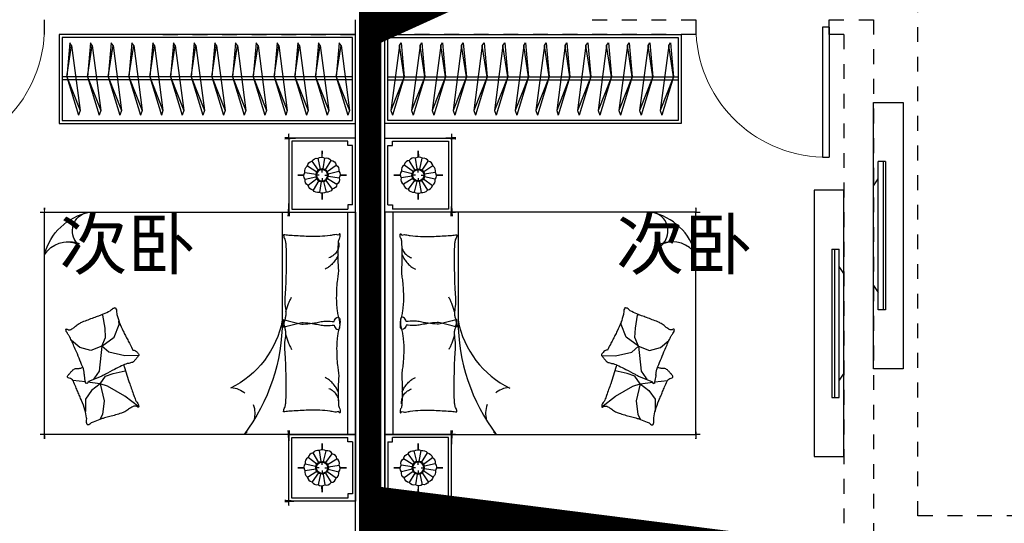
# Model space of a CAD drawing. Header units: millimetres. Extents: x 296296 to 297283, y 219875 to 220035.
# Tile 164 of 256: x 296902.36 to 296909.01, y 220010.75 to 220014.15. Entities that reach past the tile are written whole.
import ezdxf

# ---------------------------------------------------------------- set-up
doc = ezdxf.new("R2010")
doc.units = ezdxf.units.MM
for name, pattern in [('185洋房-中间套（报建版）-旧规$0$DASH', [0.35, 0.25, -0.1]), ('185洋房-中间套（报建版）-旧规$0$洋房户型$0$CONTINOUS', [0]), ('185洋房-中间套（报建版）-旧规$0$洋房户型$0$XU-140-SF-N1$0$DASH', [0.35, 0.25, -0.1]), ('185洋房-边套（报建版）-旧规$0$DASH', [0.35, 0.25, -0.1]), ('185洋房-边套（报建版）-旧规$0$洋房户型$0$_DASH', [0.6000000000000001, 0.4, -0.2]), ('185洋房-边套（报建版）-旧规$0$洋房户型$0$CONTINOUS', [0]), ('185洋房-边套（报建版）-旧规$0$洋房户型$0$XU-140-SF-N1$0$DASH', [0.35, 0.25, -0.1])]:
    doc.linetypes.add(name, pattern=pattern)
doc.layers.add('面积-计容-住宅-1', color=1, linetype='Continuous', lineweight=0)
doc.styles.get("Standard").update_dxf_attribs({"font": 'arial.ttf'})

# ---------------------------------------------------------------- blocks, each defined once
blk = doc.blocks.new('4uyh5uj6kj67j75rykjtuk7tsik76ykj')
at = {"color": 253}
for p in [(853374.8551656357, 425774.5), (857135.4934635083, 425774.5)]:
    blk.add_text('次卧', height=337.5886524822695, dxfattribs=at).set_placement(p)
blk = doc.blocks.new('185洋房-中间套（报建版）-旧规$0$洋房户型$0$11A$C643C1FD2')
at = {"color": 253}
for points in [[(28.00162752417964, 342.6770962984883, -0.2633679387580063), (0.0515171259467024, 361.4657623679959, -0.494818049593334), (9.22300753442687, 380.2089987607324, -0.049224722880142), (26.89366485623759, 381.9528907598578, -0.0368308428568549), (50.53589313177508, 380.2089987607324, -0.0318926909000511), (88.513958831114, 372.0737317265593, 0.0357819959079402), (122.4282498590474, 365.0841070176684, 0.0329412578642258), (212.0899194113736, 359.1705537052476, 0.0265644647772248), (323.3170857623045, 365.0841070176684, 0.0179054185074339), (360.8313586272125, 370.4487565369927, -0.0333974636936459), (381.0393698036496, 372.7026747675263, -0.0320396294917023), (418.1219118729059, 371.9701745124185, 0.018441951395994), (482.4437609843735, 368.9494421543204, 0.0108372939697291), (547.20722402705, 369.7023622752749, 0.0146238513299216), (595.1154809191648, 372.7026747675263, 0.1112493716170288), (617.6622878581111, 380.009099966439, -0.1537083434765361), (634.5505437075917, 383.9622313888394, -0.0764444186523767), (641.9869964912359, 382.2391803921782, -0.215512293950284), (643.9398537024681, 380.2089987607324, -0.5858582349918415), (641.2773915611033, 377.1638927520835, 0.3634893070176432), (636.428366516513, 374.5792910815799, 0.1917162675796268), (636.3710470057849, 363.0441536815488, -0.1296753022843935), (638.3061893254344, 346.4303289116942, -0.0173502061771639), (635.3064320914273, 329.6262630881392, 0.0193256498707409), (632.6727208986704, 314.5282753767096, 0.0188175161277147), (626.0583722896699, 246.1461785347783, 0.0218280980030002), (625.1612337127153, 186.9199199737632, 0.0062041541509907), (626.5468691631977, 153.0692459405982, 0.0019630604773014), (632.6727208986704, 46.17539165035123, 0.0283408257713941), (636.9498540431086, 10.04676229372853, -0.1170135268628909), (636.428366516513, 1.137023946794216, -0.3660599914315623), (634.9992988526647, 0.2057491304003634, -0.0397304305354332), (621.4055880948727, 3.013640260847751, -0.0483088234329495), (607.6671159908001, 8.49546699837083, 0.0629807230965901), (596.9933037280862, 12.39658056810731, 0.0405796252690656), (573.5959727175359, 15.7771522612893, 0.0143450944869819), (506.85604535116, 18.02642949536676, 0.0054844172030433), (381.4113608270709, 17.27782013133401, 0.0071527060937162), (285.2684470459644, 14.27319686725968, 0.0087615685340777), (242.7241944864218, 11.586396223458, -0.0081531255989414), (197.0090114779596, 8.643489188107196, -0.062510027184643), (139.879690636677, 13.04411358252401, 0.078669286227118), (94.29284231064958, 15.08410701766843, 0.0478250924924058), (71.93141105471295, 10.36764307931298, -0.0344939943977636), (41.1465831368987, 3.013640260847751, -0.0235713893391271), (15.81139786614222, -8.1299222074e-06, -0.5102284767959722), (14.85667191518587, 1.137023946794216), (22.36815910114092, 31.16260241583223), (43.02460189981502, 113.7327313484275, 0.0730409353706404), (44.97563112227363, 133.3135636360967, 0.0233051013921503), (39.26876032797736, 194.4262439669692, 0.0182988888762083), (35.19884174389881, 217.2706755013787, -0.0109698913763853), (27.85368260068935, 255.2657693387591, -0.0422811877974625), (24.94686314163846, 289.579173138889, -0.0272005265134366), (27.85368260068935, 342.9727865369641)], [(501.8616993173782, 368.8804882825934, 0.0278421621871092), (478.0799251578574, 358.2673156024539, 0.0486850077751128), (465.5431597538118, 350.1835615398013, 0.0236664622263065), (437.6198862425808, 325.8245057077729, 0.0312234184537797), (418.5966097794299, 305.1453350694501, 0.0468009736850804), (413.4886008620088, 297.4792006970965, 0.023190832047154), (405.4516541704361, 280.7496055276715)], [(583.8483481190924, 374.5792910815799, 0.0881531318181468), (549.3185234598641, 371.0355364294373, 0.0881531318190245), (518.1231781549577, 355.8132692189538, 0.0775471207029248), (496.4769416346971, 334.2011149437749, 0.077547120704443), (482.4437609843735, 307.0218101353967)], [(118.3913605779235, 15.79728258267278, 0.0097294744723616), (145.6801728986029, 24.82911724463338, 0.009729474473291), (172.5969230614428, 34.91583502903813, 0.0079705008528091), (194.3418602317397, 43.95450188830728, 0.0079705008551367), (215.7876314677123, 53.68171564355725)]]:
    blk.add_lwpolyline(points, format="xyb", dxfattribs=at)
blk = doc.blocks.new('185洋房-中间套（报建版）-旧规$0$洋房户型$0$11A$C5A527934')
at = {"color": 253}
for p, q in [((122.7863028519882, 492.3297854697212), (194.0422210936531, 398.7701386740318)), ((469.082148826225, 493.1734273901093), (467.2889541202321, 399.6312042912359)), ((347.0384173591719, 320.5457457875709), (364.8287260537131, 400.5479455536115)), ((467.2889541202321, 399.6312042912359), (490.5114477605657, 289.7861020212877)), ((194.0422210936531, 398.7701386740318), (261.6452530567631, 281.4336128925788)), ((592.6898554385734, 326.9167924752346), (677.8384109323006, 360.9532905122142)), ((677.8384109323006, 360.9532905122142), (699.5126560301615, 357.8590980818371)), ((261.6452530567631, 281.4336128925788), (277.656460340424, 231.6545115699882)), ((277.656460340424, 231.6545115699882), (329.248285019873, 268.9888375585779)), ((329.248285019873, 268.9888375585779), (347.0384173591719, 320.5457457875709)), ((490.5114477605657, 289.7861020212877), (530.7634408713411, 243.3727071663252)), ((530.7634408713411, 243.3727071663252), (592.6898554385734, 326.9167924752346)), ((530.7634408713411, 243.3727071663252), (591.1416068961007, 268.1265008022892)), ((591.1416068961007, 268.1265008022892), (653.0678451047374, 265.0323083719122)), ((69.51041293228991, 247.6549006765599), (37.09750266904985, 229.6184736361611)), ((162.0198065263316, 260.0996760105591), (69.51041293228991, 247.6549006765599)), ((277.656460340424, 231.6545115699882), (162.0198065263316, 260.0996760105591)), ((277.656460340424, 231.6545115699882), (233.1808649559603, 174.7640555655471)), ((277.656460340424, 231.6545115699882), (288.2512753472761, 146.9533973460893)), ((363.562474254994, 226.3543945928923), (318.6659118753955, 193.8651198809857)), ((530.7634408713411, 243.3727071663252), (363.562474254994, 226.3543945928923)), ((530.7634408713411, 243.3727071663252), (502.8965543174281, 169.1111991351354)), ((653.0678451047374, 265.0323083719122), (741.3128976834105, 249.5610920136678)), ((741.3128976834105, 249.5610920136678), (744.2826452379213, 243.7632998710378)), ((233.1808649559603, 174.7640555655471), (174.4729873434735, 132.0963089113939)), ((289.9070901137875, 133.7158508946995), (300.5571840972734, 48.57280439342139)), ((318.6659118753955, 193.8651198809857), (307.8287011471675, 186.1295117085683)), ((502.8965543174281, 169.1111991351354), (521.4744786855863, 94.8498182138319)), ((174.4729873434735, 132.0963089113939), (90.85874809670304, 132.0963089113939)), ((521.4744786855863, 94.8498182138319), (569.7114051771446, 38.53747242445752))]:
    blk.add_line(p, q, dxfattribs=at)
blk.add_lwpolyline([(405.0356356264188, 391.5003112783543, -0.0256263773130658), (394.5934741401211, 394.0405346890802, -0.0108003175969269), (278.209239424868, 431.5106167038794, -0.0045599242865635), (199.4338971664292, 459.5707737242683, -0.0112502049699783), (167.8769151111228, 471.9491266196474, -0.0693939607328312), (150.9364112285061, 481.9861399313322, 0.0797562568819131), (135.9971100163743, 490.4264496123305, 0.1063994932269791), (122.7863028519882, 492.3297854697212, 0.3286420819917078), (119.1773717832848, 489.2655320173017, 0.2995467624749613), (121.3153486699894, 483.4137400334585, -0.1899166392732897), (126.2542959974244, 475.4833428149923, -0.0335175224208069), (127.3176843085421, 466.2475801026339, -0.0756271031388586), (126.8906863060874, 462.1304654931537, -0.0534886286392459), (124.2209201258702, 455.063051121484, -0.0178378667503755), (113.3135905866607, 435.2732662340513, -0.0383935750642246), (97.84424402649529, 413.4275901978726, 0.0595290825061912), (88.45066338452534, 398.9000875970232, 0.0359425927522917), (78.95537845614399, 375.3470172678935, 0.011245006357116), (55.85925023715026, 297.6302435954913, 0.0062027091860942), (46.61283075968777, 262.009805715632, -0.010783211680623), (41.10622010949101, 241.5682398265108, -0.0194848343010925), (37.09750266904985, 229.6184736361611, -0.0050616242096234), (19.43351800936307, 184.4461909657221, -0.1013919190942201), (4.367418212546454, 161.6979340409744, 0.2237680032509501), (2.24386440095e-05, 149.6127858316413, 0.2555795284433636), (2.805489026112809, 145.4583129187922, 0.0815627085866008), (16.92475666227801, 140.8788286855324, 0.0718052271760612), (32.32184490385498, 140.7632261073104, -0.0699853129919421), (48.11559286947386, 140.7018463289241, -0.0354599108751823), (101.6783004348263, 129.0320565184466, -0.0294323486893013), (163.8247328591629, 106.7504570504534, -0.0015539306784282), (193.8273851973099, 93.84524431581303, 0.0015200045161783), (224.4987916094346, 80.64991030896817, 0.004735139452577), (256.237719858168, 67.46336765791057, -0.0038204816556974), (295.604757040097, 51.19196171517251, -0.2960011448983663), (315.3198151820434, 22.10359100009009, 0.6497743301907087), (334.6137799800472, 13.98520612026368, 0.0231899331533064), (338.6621444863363, 18.15789371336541, -0.0288000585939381), (341.960333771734, 21.48196777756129, -0.0057266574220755), (347.8876233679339, 26.68343014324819, 0.0043580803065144), (355.6948428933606, 33.49688085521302, 0.0275279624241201), (370.9950301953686, 48.67188713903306, 0.0462141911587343), (378.6929041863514, 58.96571177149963, 0.194121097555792), (381.2113511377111, 73.97301234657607, -0.1337189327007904), (382.2652226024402, 95.61669339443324, -0.0057790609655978), (388.9653815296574, 115.431317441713, -0.0088817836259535)], format="xyb", dxfattribs=at)
blk.add_lwpolyline([(770.2698468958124, 299.0561550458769, 0.1013919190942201), (787.0352203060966, 320.5827156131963, -0.2237680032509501), (792.3160632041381, 332.2975630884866, -0.2555795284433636), (789.8372789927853, 336.6548462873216, -0.0815627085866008), (776.1105519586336, 342.3030636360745, -0.0718052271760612), (760.7676185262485, 343.5984725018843, 0.0699853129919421), (745.0250362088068, 344.8702209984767, 0.0354599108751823), (692.5143547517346, 360.6111221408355, 0.0294323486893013), (632.2585668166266, 387.5905357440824, 0.0015539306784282), (603.3333250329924, 402.757409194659, -0.0015200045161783), (573.7635334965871, 418.2648087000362, -0.004735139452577), (543.1286866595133, 433.8452654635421, 0.0038204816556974), (505.1246174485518, 453.0861851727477, 0.2960011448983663), (487.6971029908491, 483.6000929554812, 0.265444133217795), (469.082148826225, 493.1734273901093, -0.0231899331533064), (464.7258680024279, 489.3233112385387, 0.0288000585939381), (461.1825995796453, 486.2618132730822, 0.0057266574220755), (454.8740680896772, 481.5299634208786, -0.0043580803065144), (446.5675822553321, 475.3349589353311, -0.0275279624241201), (430.149279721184, 461.3773126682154, -0.0462141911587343), (421.6850562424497, 451.7037915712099, -0.194121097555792), (418.0237477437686, 436.9336708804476, 0.1337189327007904), (415.3140452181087, 415.4344363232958, 0.0115049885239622), (398.5551213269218, 377.3189803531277, 0.0088817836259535), (374.8533441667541, 328.8747350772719, 0.0124257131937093), (341.4359616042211, 267.358714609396, -0.0336123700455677), (330.0450882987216, 244.0923795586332), (309.3242681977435, 193.4073047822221), (293.3396342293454, 154.3073867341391, 0.2243410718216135), (280.2644931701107, 142.336453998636, -0.7227715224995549), (280.1118582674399, 134.362428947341, -0.1035130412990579), (283.475598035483, 133.9159818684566, 0.0534647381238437), (289.9907356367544, 133.7042395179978, 0.0301092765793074), (310.7412826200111, 129.5083340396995, -0.0314364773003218), (330.6279829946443, 125.5419687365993, -0.0532399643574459), (344.2355694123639, 125.1658530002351, 0.0551795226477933), (357.3661006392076, 124.7520930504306, 0.0562710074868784), (380.1486569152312, 118.8334074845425, 0.0108003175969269), (493.3185365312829, 72.55300682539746, 0.0045599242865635), (569.7114051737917, 38.53747242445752, 0.0112502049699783), (600.2267866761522, 23.7767736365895, 0.0693939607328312), (616.3481453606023, 12.47084147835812, -0.0797562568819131), (630.5965715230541, 2.91030277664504, -0.1063994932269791), (643.622630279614, -7.6228861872e-06, -0.3286420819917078), (647.45581179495, 2.778616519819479, -0.2995467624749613), (645.7726487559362, 8.777064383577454, 0.1899166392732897), (641.4560746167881, 17.06268979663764, 0.0335175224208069), (641.103711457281, 26.35278924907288, 0.0756271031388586), (641.8450193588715, 30.42506412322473, 0.0534886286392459), (645.0486305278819, 37.26705745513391, 0.0178378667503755), (657.4407085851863, 56.16260785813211, 0.0383935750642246), (674.5389620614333, 76.75833489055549, -0.0595290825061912), (685.0184041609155, 90.52310813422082, -0.0359425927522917), (696.2910374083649, 113.2791029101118, -0.011245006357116), (725.2760093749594, 188.9969967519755, -0.0062027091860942), (737.2254412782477, 223.8039349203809, 0.010783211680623), (744.2826452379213, 243.7632998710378, 0.0194848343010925), (749.1954882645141, 255.370655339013, 0.0050616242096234)], format="xyb", close=True, dxfattribs=at)
blk = doc.blocks.new('185洋房-中间套（报建版）-旧规$0$洋房户型$0$11cdx床头灯2.0')
at = {"color": 253}
for p, q in [((0, 121.9930754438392), (0, 164.8358911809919)), ((-34.65398450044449, 25.21293987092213), (-94.82196508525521, 68.98890669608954)), ((-22.36753262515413, 36.55522483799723), (-61.20316116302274, 100.0242339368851)), ((-6.675826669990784, 42.33230819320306), (-18.26673075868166, 115.8317782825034)), ((10.03221337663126, 41.66468136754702), (27.45064381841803, 114.0049844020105)), ((25.21293987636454, 34.65398449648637), (68.98890671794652, 94.82196510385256)), ((-121.9930754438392, 0), (-164.8358911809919, 0)), ((-41.66468137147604, 10.0322133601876), (-114.0049843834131, 27.45064379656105)), ((-19.46074865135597, 0), (-38.24746614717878, 0)), ((0, 19.46074865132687), (0, 38.24746614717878)), ((19.46074865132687, 0), (38.24746614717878, 0)), ((36.55522483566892, 22.36753262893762), (100.0242339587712, 61.20316118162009)), ((42.33230819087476, 6.675826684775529), (115.8317783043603, 18.26673077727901)), ((121.9930754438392, 0), (164.8358911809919, 0)), ((-42.33230818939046, -6.675826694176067), (-115.831778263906, -18.26673078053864)), ((-36.55522482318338, -22.36753264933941), (-100.0242339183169, -61.20316118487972)), ((-25.21293984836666, -34.65398451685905), (-68.9889066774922, -94.82196510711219)), ((-27.26200928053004, -114.0502396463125), (-9.963274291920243, -41.68122052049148)), ((0, -19.46074865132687), (0, -38.24746614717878)), ((18.72336690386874, -113.8760766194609), (6.952890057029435, -42.28768495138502)), ((62.58618011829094, -99.16473352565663), (22.87297582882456, -36.24110863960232)), ((34.65398451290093, -25.21293985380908), (96.00410843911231, -67.33413310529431)), ((41.66468137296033, -10.03221335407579), (114.3802456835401, -25.8424789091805)), ((0, -121.9930754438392), (0, -164.8358911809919))]:
    blk.add_line(p, q, dxfattribs=at)
for points in [[(0, 164.8358911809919), (0, 121.9930754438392)], [(-164.8358911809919, 0), (-121.9930754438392, 0)], [(164.8358911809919, 0), (122.0982539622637, -1.711093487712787)], [(0, -164.8358911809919), (0, -121.9930754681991)]]:
    blk.add_lwpolyline(points, dxfattribs=at)
for radius in [42.85546614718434, 38.24746614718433]:
    blk.add_circle((0, 0), radius, dxfattribs=at)
for centre, start, end in [((-74.51450040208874, 34.45350601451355), 120.4809405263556, 190.0444984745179), ((-55.65763585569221, 60.34635381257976), 97.98094052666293, 167.5444984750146), ((-28.32740078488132, 77.05201628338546), 75.48094052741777, 145.0444984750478), ((3.315424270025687, 82.02720775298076), 52.98094052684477, 122.5444984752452), ((34.45350603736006, 74.51450042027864), 30.48094052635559, 100.0444984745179), ((60.34635383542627, 55.6576358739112), 7.980940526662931, 77.54449847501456), ((-82.02720773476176, 3.315424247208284), 142.9809405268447, 212.5444984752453), ((77.05201630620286, 28.32740080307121), 345.4809405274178, 55.04449847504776), ((82.02720777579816, -3.315424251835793), 322.9809405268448, 32.54449847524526), ((-77.05201626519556, -28.32740080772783), 165.4809405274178, 235.0444984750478), ((-60.34635379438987, -55.65763587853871), 187.9809405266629, 257.5444984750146), ((74.51450044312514, -34.45350601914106), 300.4809405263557, 10.04449847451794), ((-34.45350599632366, -74.51450042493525), 210.4809405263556, 280.044498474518), ((-3.31542422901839, -82.02720775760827), 232.9809405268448, 302.5444984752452), ((28.32740082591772, -77.05201628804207), 255.4809405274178, 325.0444984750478), ((55.65763589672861, -60.34635381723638), 277.9809405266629, 347.5444984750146)]:
    blk.add_arc(centre, 40.1031497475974, start, end, dxfattribs=at)
blk = doc.blocks.new('*U1187')
at = {"color": 253}
for p, q in [((-750, 0), (-1200, 0)), ((-1200, 0), (-1200, -450)), ((-1200, 0), (1250, 0)), ((750, 0), (-750, 0)), ((-750, 0), (-750, -2100)), ((-750, -450), (-750, 0)), ((750, -2100), (750, 0)), ((750, -450), (750, 0)), ((750, 0), (1250, 0)), ((1250, 0), (1250, -450)), ((-1180, -50), (-1180, -430)), ((-770, -430), (-770, -50)), ((750, -52.37141133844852), (-750, -52.37141133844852)), ((770, -430), (770, -50)), ((1230, -50), (1230, -430)), ((-1200, -450), (-750, -450)), ((-1180, -430), (-770, -430)), ((1250, -450), (750, -450)), ((1230, -430), (770, -430)), ((-750, -2100), (750, -2100))]:
    blk.add_line(p, q, dxfattribs=at)
at = {"color": 253, "linetype": '185洋房-中间套（报建版）-旧规$0$洋房户型$0$CONTINOUS', "ltscale": 2.5}
blk.add_line((750, -494.0539780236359), (20.36155039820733, -493.6936342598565), dxfattribs=at)
at = {"color": 253}
for points in [[(-1150, -20), (-1150, -50), (-1180, -50)], [(-800, -20), (-1150, -20)], [(-800, -20), (-800, -50), (-770, -50)], [(800, -20), (800, -50), (770, -50)], [(800, -20), (1200, -20)], [(1200, -20), (1200, -50), (1230, -50)]]:
    blk.add_lwpolyline(points, dxfattribs=at)
for points in [[(-1200, -332.5829230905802, 0, 18, 0), (-1200, -478.5486145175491, 10, 10, 0)], [(1250, -332.5829230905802, 0, 18, 0), (1250, -478.5486145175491, 10, 10, 0)], [(-750, -349.7433749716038, 0, 10, 0), (-750, -477.732901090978, 10, 10, 0)], [(750, -349.7433749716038, 0, 10, 0), (750, -477.732901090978, 10, 10, 0)], [(-1230.642982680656, -450, 10, 0, 0), (-1052.928873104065, -450, 10, 10, 0)], [(-723.3039343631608, -450, 18, 0, 0), (-882.4855411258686, -450, 10, 10, 0)], [(723.3039343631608, -450, 18, 0, 0), (882.4855411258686, -450, 10, 10, 0)], [(1280.642982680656, -450, 10, 0, 0), (1102.928873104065, -450, 10, 10, 0)], [(518.4798599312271, -1858.974266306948, 10, 0, 0.3742418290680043), (684.35406832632, -1895.367973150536, 10, 10, -2.215859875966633)], [(536.134763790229, -1863.698682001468, 10, 0, -0.1770186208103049), (543.2691898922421, -1995.667389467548, 10, 10, 2.215859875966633)], [(750, -1958.516598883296, 0, 10, 0), (750, -2130, 10, 10, 0)], [(-750, -2005.373558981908, 0, 10, 0), (-750, -2130, 10, 10, 0)], [(-508.2516379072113, -2100, 0, 10, 0), (-780, -2100, 10, 10, 0)], [(625.3735589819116, -2100, 0, 10, 0), (780, -2100, 10, 10, 0)]]:
    blk.add_lwpolyline(points, format="xyseb", dxfattribs=at)
at = {"color": 253, "linetype": '185洋房-中间套（报建版）-旧规$0$洋房户型$0$CONTINOUS', "ltscale": 2.5}
for centre, radius, start, end in [((21.14168031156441, -1775.735626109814), 1282.042229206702, 90.03486480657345, 126.977026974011), ((139.3821512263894, -1124.520932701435), 641.9571511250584, 100.6846126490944, 154.0789214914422), ((365.9483600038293, -1720.672995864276), 391.6461517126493, 284.3565564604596, 348.6982700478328), ((623.9434106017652, -1781.829325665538), 129.6719098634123, 228.5450077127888, 346.4386693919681), ((369.1637179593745, -1944.946974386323), 181.3429785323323, 301.1833281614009, 22.206194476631)]:
    blk.add_arc(centre, radius, start, end, dxfattribs=at)
at = {"color": 253, "linetype": '185洋房-中间套（报建版）-旧规$0$洋房户型$0$XU-140-SF-N1$0$DASH', "ltscale": 2.5}
blk.add_arc((-607.918790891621, -855.2302890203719), 175.8930122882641, 5.188406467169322, 143.8786841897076, dxfattribs=at)
at = {"color": 253, "xscale": -1}
for name, p in [('185洋房-中间套（报建版）-旧规$0$洋房户型$0$11cdx床头灯2.0', (-975, -225)), ('185洋房-中间套（报建版）-旧规$0$洋房户型$0$11A$C643C1FD2', (39.69373633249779, -485.6770544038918))]:
    blk.add_blockref(name, p, dxfattribs=at)
at = {"color": 253}
for name, p in [('185洋房-中间套（报建版）-旧规$0$洋房户型$0$11cdx床头灯2.0', (1000, -225)), ('185洋房-中间套（报建版）-旧规$0$洋房户型$0$11A$C643C1FD2', (-39.69373633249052, -485.6770544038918)), ('185洋房-中间套（报建版）-旧规$0$洋房户型$0$11A$C5A527934', (-685.6395401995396, -1956.163217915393))]:
    blk.add_blockref(name, p, dxfattribs=at)
blk = doc.blocks.new('185洋房-中间套（报建版）-旧规$0$洋房户型$0$11A$C17570B11')
at = {"color": 253}
for p, q in [((0, 0), (-211.0270006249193, -32.54784116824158)), ((0, 0), (228.5429438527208, -89.85827781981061)), ((-211.0270006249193, -32.54784116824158), (-229.8062428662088, -20.4895358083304)), ((-211.0270006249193, -32.54784116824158), (228.5429438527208, -89.85827781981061)), ((228.5429438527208, -89.85827781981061), (259.1465271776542, -78.90659712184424))]:
    blk.add_line(p, q, dxfattribs=at)
blk.add_lwpolyline([(-229.8062428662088, -20.4895358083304), (0, 0), (259.1465271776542, -78.90659712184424)], dxfattribs=at)
blk = doc.blocks.new('*U1157')
at = {"color": 253}
for points in [[(49.99999854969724, 0), (2050.00000144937, 0), (2050.00000144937, -599.9999999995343), (49.99999854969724, -599.9999999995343)], [(69.99999854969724, -20), (2030.00000144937, -20), (2030.00000144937, -579.9999999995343), (69.99999854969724, -579.9999999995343)]]:
    blk.add_lwpolyline(points, close=True, dxfattribs=at)
for points in [[(69.99999854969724, -285.2554255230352), (2030.00000144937, -285.2554255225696)], [(69.99999854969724, -305.2554255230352), (2030.00000144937, -305.2554255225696)]]:
    blk.add_lwpolyline(points, dxfattribs=at)
at = {"color": 253, "rotation": 270}
for p in [(179.5653612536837, -285.148174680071), (319.5653612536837, -285.148174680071), (459.5653612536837, -285.148174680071), (599.5653612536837, -285.148174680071), (739.5653612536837, -285.148174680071), (879.5653612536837, -285.148174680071), (1019.565361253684, -285.148174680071), (1159.565361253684, -285.148174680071), (1299.565361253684, -285.148174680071), (1439.565361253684, -285.148174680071), (1579.565361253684, -285.148174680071), (1719.565361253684, -285.148174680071), (1859.565361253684, -285.148174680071), (1999.565361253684, -285.148174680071)]:
    blk.add_blockref('185洋房-中间套（报建版）-旧规$0$洋房户型$0$11A$C17570B11', p, dxfattribs=at)
blk = doc.blocks.new('185洋房-中间套（报建版）-旧规$0$洋房户型$0$$DorLib2D$00000001')
at = {"color": 253}
for p, q in [((0.45, 0.9750000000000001), (0.5000000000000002, 0.9750000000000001)), ((0.45, 0), (0.45, 0.9750000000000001)), ((0.5, 0), (0.5, 0.9750000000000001)), ((0.5, 0), (0.45, 0))]:
    blk.add_line(p, q, dxfattribs=at)
at = {"color": 253, "lineweight": 13}
blk.add_arc((0.475, 0), 0.975, 91.4692835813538, 180, dxfattribs=at)
blk = doc.blocks.new('185洋房-中间套（报建版）-旧规')
at = {"color": 253, "linetype": 'Continuous'}
for p, q in [((16000.00074649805, 2350.000032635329), (16000.00189563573, 5900.000012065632)), ((16200.00077886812, 2450.000000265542), (16200.00186326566, 5799.99997968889))]:
    blk.add_line(p, q, dxfattribs=at)
at = {"color": 253, "linetype": '185洋房-中间套（报建版）-旧规$0$DASH'}
for p, q in [((18299.99993213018, 5799.999979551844), (18299.9999321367, 5899.999979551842)), ((17500.00192846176, 5799.999979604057), (16200.00186326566, 5799.99997968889)), ((17500.00192846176, 5799.999979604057), (18299.99993213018, 5799.999979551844))]:
    blk.add_line(p, q, dxfattribs=at)
at = {"color": 253}
for name, p, rotation in [('*U1157', (16150.00190332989, 5800.000022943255), 359.9999629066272), ('*U1187', (16200.00044522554, 3850.000191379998), 89.99996290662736)]:
    blk.add_blockref(name, p, dxfattribs=dict(at, rotation=rotation))
at = {"color": 253, "xscale": -900, "yscale": 900, "zscale": 100, "rotation": 179.9999999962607}
blk.add_blockref('185洋房-中间套（报建版）-旧规$0$洋房户型$0$$DorLib2D$00000001', (18749.99993213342, 5849.999979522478), dxfattribs=at)
blk = doc.blocks.new('185洋房-边套（报建版）-旧规$0$洋房户型$0$11A$C643C1FD2')
at = {"color": 253}
for points in [[(28.00162752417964, 342.6770962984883, -0.2633679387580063), (0.0515171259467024, 361.4657623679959, -0.494818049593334), (9.22300753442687, 380.2089987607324, -0.049224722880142), (26.89366485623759, 381.9528907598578, -0.0368308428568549), (50.53589313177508, 380.2089987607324, -0.0318926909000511), (88.513958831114, 372.0737317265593, 0.0357819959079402), (122.4282498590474, 365.0841070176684, 0.0329412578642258), (212.0899194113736, 359.1705537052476, 0.0265644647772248), (323.3170857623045, 365.0841070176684, 0.0179054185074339), (360.8313586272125, 370.4487565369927, -0.0333974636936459), (381.0393698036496, 372.7026747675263, -0.0320396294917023), (418.1219118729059, 371.9701745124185, 0.018441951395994), (482.4437609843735, 368.9494421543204, 0.0108372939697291), (547.20722402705, 369.7023622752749, 0.0146238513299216), (595.1154809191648, 372.7026747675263, 0.1112493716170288), (617.6622878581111, 380.009099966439, -0.1537083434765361), (634.5505437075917, 383.9622313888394, -0.0764444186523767), (641.9869964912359, 382.2391803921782, -0.215512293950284), (643.9398537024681, 380.2089987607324, -0.5858582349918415), (641.2773915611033, 377.1638927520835, 0.3634893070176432), (636.428366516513, 374.5792910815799, 0.1917162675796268), (636.3710470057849, 363.0441536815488, -0.1296753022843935), (638.3061893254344, 346.4303289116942, -0.0173502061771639), (635.3064320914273, 329.6262630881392, 0.0193256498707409), (632.6727208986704, 314.5282753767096, 0.0188175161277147), (626.0583722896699, 246.1461785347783, 0.0218280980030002), (625.1612337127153, 186.9199199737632, 0.0062041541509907), (626.5468691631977, 153.0692459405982, 0.0019630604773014), (632.6727208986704, 46.17539165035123, 0.0283408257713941), (636.9498540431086, 10.04676229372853, -0.1170135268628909), (636.428366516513, 1.137023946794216, -0.3660599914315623), (634.9992988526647, 0.2057491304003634, -0.0397304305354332), (621.4055880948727, 3.013640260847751, -0.0483088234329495), (607.6671159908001, 8.49546699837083, 0.0629807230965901), (596.9933037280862, 12.39658056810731, 0.0405796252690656), (573.5959727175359, 15.7771522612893, 0.0143450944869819), (506.85604535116, 18.02642949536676, 0.0054844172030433), (381.4113608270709, 17.27782013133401, 0.0071527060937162), (285.2684470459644, 14.27319686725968, 0.0087615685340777), (242.7241944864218, 11.586396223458, -0.0081531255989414), (197.0090114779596, 8.643489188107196, -0.062510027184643), (139.879690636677, 13.04411358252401, 0.078669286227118), (94.29284231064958, 15.08410701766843, 0.0478250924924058), (71.93141105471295, 10.36764307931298, -0.0344939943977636), (41.1465831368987, 3.013640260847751, -0.0235713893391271), (15.81139786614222, -8.1299222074e-06, -0.5102284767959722), (14.85667191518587, 1.137023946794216), (22.36815910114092, 31.16260241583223), (43.02460189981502, 113.7327313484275, 0.0730409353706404), (44.97563112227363, 133.3135636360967, 0.0233051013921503), (39.26876032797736, 194.4262439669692, 0.0182988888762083), (35.19884174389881, 217.2706755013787, -0.0109698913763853), (27.85368260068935, 255.2657693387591, -0.0422811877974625), (24.94686314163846, 289.579173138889, -0.0272005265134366), (27.85368260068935, 342.9727865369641)], [(501.8616993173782, 368.8804882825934, 0.0278421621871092), (478.0799251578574, 358.2673156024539, 0.0486850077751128), (465.5431597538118, 350.1835615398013, 0.0236664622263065), (437.6198862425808, 325.8245057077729, 0.0312234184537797), (418.5966097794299, 305.1453350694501, 0.0468009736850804), (413.4886008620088, 297.4792006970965, 0.023190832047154), (405.4516541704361, 280.7496055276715)], [(583.8483481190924, 374.5792910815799, 0.0881531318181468), (549.3185234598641, 371.0355364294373, 0.0881531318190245), (518.1231781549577, 355.8132692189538, 0.0775471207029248), (496.4769416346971, 334.2011149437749, 0.077547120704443), (482.4437609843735, 307.0218101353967)], [(118.3913605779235, 15.79728258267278, 0.0097294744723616), (145.6801728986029, 24.82911724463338, 0.009729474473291), (172.5969230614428, 34.91583502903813, 0.0079705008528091), (194.3418602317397, 43.95450188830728, 0.0079705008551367), (215.7876314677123, 53.68171564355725)]]:
    blk.add_lwpolyline(points, format="xyb", dxfattribs=at)
blk = doc.blocks.new('185洋房-边套（报建版）-旧规$0$洋房户型$0$11A$C5A527934')
at = {"color": 253}
for p, q in [((122.7863028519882, 492.3297854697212), (194.0422210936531, 398.7701386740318)), ((469.082148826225, 493.1734273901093), (467.2889541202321, 399.6312042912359)), ((347.0384173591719, 320.5457457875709), (364.8287260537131, 400.5479455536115)), ((467.2889541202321, 399.6312042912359), (490.5114477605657, 289.7861020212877)), ((194.0422210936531, 398.7701386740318), (261.6452530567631, 281.4336128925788)), ((592.6898554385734, 326.9167924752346), (677.8384109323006, 360.9532905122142)), ((677.8384109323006, 360.9532905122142), (699.5126560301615, 357.8590980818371)), ((261.6452530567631, 281.4336128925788), (277.656460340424, 231.6545115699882)), ((277.656460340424, 231.6545115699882), (329.248285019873, 268.9888375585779)), ((329.248285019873, 268.9888375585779), (347.0384173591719, 320.5457457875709)), ((490.5114477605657, 289.7861020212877), (530.7634408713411, 243.3727071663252)), ((530.7634408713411, 243.3727071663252), (592.6898554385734, 326.9167924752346)), ((530.7634408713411, 243.3727071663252), (591.1416068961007, 268.1265008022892)), ((591.1416068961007, 268.1265008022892), (653.0678451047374, 265.0323083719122)), ((69.51041293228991, 247.6549006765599), (37.09750266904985, 229.6184736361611)), ((162.0198065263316, 260.0996760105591), (69.51041293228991, 247.6549006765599)), ((277.656460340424, 231.6545115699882), (162.0198065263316, 260.0996760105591)), ((277.656460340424, 231.6545115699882), (233.1808649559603, 174.7640555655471)), ((277.656460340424, 231.6545115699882), (288.2512753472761, 146.9533973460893)), ((363.562474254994, 226.3543945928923), (318.6659118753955, 193.8651198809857)), ((530.7634408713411, 243.3727071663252), (363.562474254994, 226.3543945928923)), ((530.7634408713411, 243.3727071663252), (502.8965543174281, 169.1111991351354)), ((653.0678451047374, 265.0323083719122), (741.3128976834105, 249.5610920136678)), ((741.3128976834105, 249.5610920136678), (744.2826452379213, 243.7632998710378)), ((233.1808649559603, 174.7640555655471), (174.4729873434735, 132.0963089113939)), ((289.9070901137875, 133.7158508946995), (300.5571840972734, 48.57280439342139)), ((318.6659118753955, 193.8651198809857), (307.8287011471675, 186.1295117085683)), ((502.8965543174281, 169.1111991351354), (521.4744786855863, 94.8498182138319)), ((174.4729873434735, 132.0963089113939), (90.85874809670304, 132.0963089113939)), ((521.4744786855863, 94.8498182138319), (569.7114051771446, 38.53747242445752))]:
    blk.add_line(p, q, dxfattribs=at)
blk.add_lwpolyline([(405.0356356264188, 391.5003112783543, -0.0256263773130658), (394.5934741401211, 394.0405346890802, -0.0108003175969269), (278.209239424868, 431.5106167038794, -0.0045599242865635), (199.4338971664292, 459.5707737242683, -0.0112502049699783), (167.8769151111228, 471.9491266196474, -0.0693939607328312), (150.9364112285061, 481.9861399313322, 0.0797562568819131), (135.9971100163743, 490.4264496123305, 0.1063994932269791), (122.7863028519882, 492.3297854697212, 0.3286420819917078), (119.1773717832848, 489.2655320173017, 0.2995467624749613), (121.3153486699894, 483.4137400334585, -0.1899166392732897), (126.2542959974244, 475.4833428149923, -0.0335175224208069), (127.3176843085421, 466.2475801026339, -0.0756271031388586), (126.8906863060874, 462.1304654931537, -0.0534886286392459), (124.2209201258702, 455.063051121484, -0.0178378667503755), (113.3135905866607, 435.2732662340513, -0.0383935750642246), (97.84424402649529, 413.4275901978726, 0.0595290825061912), (88.45066338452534, 398.9000875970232, 0.0359425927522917), (78.95537845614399, 375.3470172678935, 0.011245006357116), (55.85925023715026, 297.6302435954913, 0.0062027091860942), (46.61283075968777, 262.009805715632, -0.010783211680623), (41.10622010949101, 241.5682398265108, -0.0194848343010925), (37.09750266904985, 229.6184736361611, -0.0050616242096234), (19.43351800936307, 184.4461909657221, -0.1013919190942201), (4.367418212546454, 161.6979340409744, 0.2237680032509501), (2.24386440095e-05, 149.6127858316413, 0.2555795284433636), (2.805489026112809, 145.4583129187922, 0.0815627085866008), (16.92475666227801, 140.8788286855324, 0.0718052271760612), (32.32184490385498, 140.7632261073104, -0.0699853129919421), (48.11559286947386, 140.7018463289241, -0.0354599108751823), (101.6783004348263, 129.0320565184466, -0.0294323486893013), (163.8247328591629, 106.7504570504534, -0.0015539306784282), (193.8273851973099, 93.84524431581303, 0.0015200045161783), (224.4987916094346, 80.64991030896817, 0.004735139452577), (256.237719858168, 67.46336765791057, -0.0038204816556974), (295.604757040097, 51.19196171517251, -0.2960011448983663), (315.3198151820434, 22.10359100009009, 0.6497743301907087), (334.6137799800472, 13.98520612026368, 0.0231899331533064), (338.6621444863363, 18.15789371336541, -0.0288000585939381), (341.960333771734, 21.48196777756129, -0.0057266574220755), (347.8876233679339, 26.68343014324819, 0.0043580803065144), (355.6948428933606, 33.49688085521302, 0.0275279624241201), (370.9950301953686, 48.67188713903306, 0.0462141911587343), (378.6929041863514, 58.96571177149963, 0.194121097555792), (381.2113511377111, 73.97301234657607, -0.1337189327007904), (382.2652226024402, 95.61669339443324, -0.0057790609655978), (388.9653815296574, 115.431317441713, -0.0088817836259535)], format="xyb", dxfattribs=at)
blk.add_lwpolyline([(770.2698468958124, 299.0561550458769, 0.1013919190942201), (787.0352203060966, 320.5827156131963, -0.2237680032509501), (792.3160632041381, 332.2975630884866, -0.2555795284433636), (789.8372789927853, 336.6548462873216, -0.0815627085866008), (776.1105519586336, 342.3030636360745, -0.0718052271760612), (760.7676185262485, 343.5984725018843, 0.0699853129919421), (745.0250362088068, 344.8702209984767, 0.0354599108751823), (692.5143547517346, 360.6111221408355, 0.0294323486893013), (632.2585668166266, 387.5905357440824, 0.0015539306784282), (603.3333250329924, 402.757409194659, -0.0015200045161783), (573.7635334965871, 418.2648087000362, -0.004735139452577), (543.1286866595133, 433.8452654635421, 0.0038204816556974), (505.1246174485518, 453.0861851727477, 0.2960011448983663), (487.6971029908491, 483.6000929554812, 0.265444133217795), (469.082148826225, 493.1734273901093, -0.0231899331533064), (464.7258680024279, 489.3233112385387, 0.0288000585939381), (461.1825995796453, 486.2618132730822, 0.0057266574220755), (454.8740680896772, 481.5299634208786, -0.0043580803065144), (446.5675822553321, 475.3349589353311, -0.0275279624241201), (430.149279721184, 461.3773126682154, -0.0462141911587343), (421.6850562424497, 451.7037915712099, -0.194121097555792), (418.0237477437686, 436.9336708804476, 0.1337189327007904), (415.3140452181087, 415.4344363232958, 0.0115049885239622), (398.5551213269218, 377.3189803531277, 0.0088817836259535), (374.8533441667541, 328.8747350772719, 0.0124257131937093), (341.4359616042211, 267.358714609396, -0.0336123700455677), (330.0450882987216, 244.0923795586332), (309.3242681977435, 193.4073047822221), (293.3396342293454, 154.3073867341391, 0.2243410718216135), (280.2644931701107, 142.336453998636, -0.7227715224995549), (280.1118582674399, 134.362428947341, -0.1035130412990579), (283.475598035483, 133.9159818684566, 0.0534647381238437), (289.9907356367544, 133.7042395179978, 0.0301092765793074), (310.7412826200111, 129.5083340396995, -0.0314364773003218), (330.6279829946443, 125.5419687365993, -0.0532399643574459), (344.2355694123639, 125.1658530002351, 0.0551795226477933), (357.3661006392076, 124.7520930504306, 0.0562710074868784), (380.1486569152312, 118.8334074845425, 0.0108003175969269), (493.3185365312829, 72.55300682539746, 0.0045599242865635), (569.7114051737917, 38.53747242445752, 0.0112502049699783), (600.2267866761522, 23.7767736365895, 0.0693939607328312), (616.3481453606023, 12.47084147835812, -0.0797562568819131), (630.5965715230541, 2.91030277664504, -0.1063994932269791), (643.622630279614, -7.6228861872e-06, -0.3286420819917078), (647.45581179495, 2.778616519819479, -0.2995467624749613), (645.7726487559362, 8.777064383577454, 0.1899166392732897), (641.4560746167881, 17.06268979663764, 0.0335175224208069), (641.103711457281, 26.35278924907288, 0.0756271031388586), (641.8450193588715, 30.42506412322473, 0.0534886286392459), (645.0486305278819, 37.26705745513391, 0.0178378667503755), (657.4407085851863, 56.16260785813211, 0.0383935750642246), (674.5389620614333, 76.75833489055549, -0.0595290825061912), (685.0184041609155, 90.52310813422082, -0.0359425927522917), (696.2910374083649, 113.2791029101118, -0.011245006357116), (725.2760093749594, 188.9969967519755, -0.0062027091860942), (737.2254412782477, 223.8039349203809, 0.010783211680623), (744.2826452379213, 243.7632998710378, 0.0194848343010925), (749.1954882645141, 255.370655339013, 0.0050616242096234)], format="xyb", close=True, dxfattribs=at)
blk = doc.blocks.new('185洋房-边套（报建版）-旧规$0$洋房户型$0$11cdx床头灯2.0')
at = {"color": 253}
for p, q in [((0, 121.9930754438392), (0, 164.8358911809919)), ((-34.65398450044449, 25.21293987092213), (-94.82196508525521, 68.98890669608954)), ((-22.36753262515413, 36.55522483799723), (-61.20316116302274, 100.0242339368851)), ((-6.675826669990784, 42.33230819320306), (-18.26673075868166, 115.8317782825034)), ((10.03221337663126, 41.66468136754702), (27.45064381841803, 114.0049844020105)), ((25.21293987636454, 34.65398449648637), (68.98890671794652, 94.82196510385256)), ((-121.9930754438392, 0), (-164.8358911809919, 0)), ((-41.66468137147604, 10.0322133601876), (-114.0049843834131, 27.45064379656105)), ((-19.46074865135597, 0), (-38.24746614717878, 0)), ((0, 19.46074865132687), (0, 38.24746614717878)), ((19.46074865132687, 0), (38.24746614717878, 0)), ((36.55522483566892, 22.36753262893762), (100.0242339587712, 61.20316118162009)), ((42.33230819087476, 6.675826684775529), (115.8317783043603, 18.26673077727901)), ((121.9930754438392, 0), (164.8358911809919, 0)), ((-42.33230818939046, -6.675826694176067), (-115.831778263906, -18.26673078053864)), ((-36.55522482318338, -22.36753264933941), (-100.0242339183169, -61.20316118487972)), ((-25.21293984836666, -34.65398451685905), (-68.9889066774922, -94.82196510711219)), ((-27.26200928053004, -114.0502396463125), (-9.963274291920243, -41.68122052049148)), ((0, -19.46074865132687), (0, -38.24746614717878)), ((18.72336690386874, -113.8760766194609), (6.952890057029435, -42.28768495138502)), ((62.58618011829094, -99.16473352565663), (22.87297582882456, -36.24110863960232)), ((34.65398451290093, -25.21293985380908), (96.00410843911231, -67.33413310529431)), ((41.66468137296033, -10.03221335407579), (114.3802456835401, -25.8424789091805)), ((0, -121.9930754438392), (0, -164.8358911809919))]:
    blk.add_line(p, q, dxfattribs=at)
for points in [[(0, 164.8358911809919), (0, 121.9930754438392)], [(-164.8358911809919, 0), (-121.9930754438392, 0)], [(164.8358911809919, 0), (122.0982539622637, -1.711093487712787)], [(0, -164.8358911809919), (0, -121.9930754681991)]]:
    blk.add_lwpolyline(points, dxfattribs=at)
for radius in [42.85546614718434, 38.24746614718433]:
    blk.add_circle((0, 0), radius, dxfattribs=at)
for centre, start, end in [((-74.51450040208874, 34.45350601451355), 120.4809405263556, 190.0444984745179), ((-55.65763585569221, 60.34635381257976), 97.98094052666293, 167.5444984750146), ((-28.32740078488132, 77.05201628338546), 75.48094052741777, 145.0444984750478), ((3.315424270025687, 82.02720775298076), 52.98094052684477, 122.5444984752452), ((34.45350603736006, 74.51450042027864), 30.48094052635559, 100.0444984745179), ((60.34635383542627, 55.6576358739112), 7.980940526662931, 77.54449847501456), ((-82.02720773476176, 3.315424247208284), 142.9809405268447, 212.5444984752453), ((77.05201630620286, 28.32740080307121), 345.4809405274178, 55.04449847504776), ((82.02720777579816, -3.315424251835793), 322.9809405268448, 32.54449847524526), ((-77.05201626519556, -28.32740080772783), 165.4809405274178, 235.0444984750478), ((-60.34635379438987, -55.65763587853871), 187.9809405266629, 257.5444984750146), ((74.51450044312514, -34.45350601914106), 300.4809405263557, 10.04449847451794), ((-34.45350599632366, -74.51450042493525), 210.4809405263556, 280.044498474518), ((-3.31542422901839, -82.02720775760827), 232.9809405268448, 302.5444984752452), ((28.32740082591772, -77.05201628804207), 255.4809405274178, 325.0444984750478), ((55.65763589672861, -60.34635381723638), 277.9809405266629, 347.5444984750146)]:
    blk.add_arc(centre, 40.1031497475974, start, end, dxfattribs=at)
blk = doc.blocks.new('*U1132')
at = {"color": 253}
for p, q in [((-750, 0), (-1200, 0)), ((-1200, 0), (-1200, -450)), ((-1200, 0), (1250, 0)), ((750, 0), (-750, 0)), ((-750, 0), (-750, -2100)), ((-750, -450), (-750, 0)), ((750, -2100), (750, 0)), ((750, -450), (750, 0)), ((750, 0), (1250, 0)), ((1250, 0), (1250, -450)), ((-1180, -50), (-1180, -430)), ((-770, -430), (-770, -50)), ((750, -52.37141133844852), (-750, -52.37141133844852)), ((770, -430), (770, -50)), ((1230, -50), (1230, -430)), ((-1200, -450), (-750, -450)), ((-1180, -430), (-770, -430)), ((1250, -450), (750, -450)), ((1230, -430), (770, -430)), ((-750, -2100), (750, -2100))]:
    blk.add_line(p, q, dxfattribs=at)
at = {"color": 253, "linetype": '185洋房-边套（报建版）-旧规$0$洋房户型$0$CONTINOUS', "ltscale": 2.5}
blk.add_line((750, -494.0539780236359), (20.36155039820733, -493.6936342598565), dxfattribs=at)
at = {"color": 253}
for points in [[(-1150, -20), (-1150, -50), (-1180, -50)], [(-800, -20), (-1150, -20)], [(-800, -20), (-800, -50), (-770, -50)], [(800, -20), (800, -50), (770, -50)], [(800, -20), (1200, -20)], [(1200, -20), (1200, -50), (1230, -50)]]:
    blk.add_lwpolyline(points, dxfattribs=at)
for points in [[(-1200, -332.5829230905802, 0, 18, 0), (-1200, -478.5486145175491, 10, 10, 0)], [(1250, -332.5829230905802, 0, 18, 0), (1250, -478.5486145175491, 10, 10, 0)], [(-750, -349.7433749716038, 0, 10, 0), (-750, -477.732901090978, 10, 10, 0)], [(750, -349.7433749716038, 0, 10, 0), (750, -477.732901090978, 10, 10, 0)], [(-1230.642982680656, -450, 10, 0, 0), (-1052.928873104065, -450, 10, 10, 0)], [(-723.3039343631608, -450, 18, 0, 0), (-882.4855411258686, -450, 10, 10, 0)], [(723.3039343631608, -450, 18, 0, 0), (882.4855411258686, -450, 10, 10, 0)], [(1280.642982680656, -450, 10, 0, 0), (1102.928873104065, -450, 10, 10, 0)], [(518.4798599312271, -1858.974266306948, 10, 0, 0.3742418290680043), (684.35406832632, -1895.367973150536, 10, 10, -2.215859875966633)], [(536.134763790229, -1863.698682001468, 10, 0, -0.1770186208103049), (543.2691898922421, -1995.667389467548, 10, 10, 2.215859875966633)], [(750, -1958.516598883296, 0, 10, 0), (750, -2130, 10, 10, 0)], [(-750, -2005.373558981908, 0, 10, 0), (-750, -2130, 10, 10, 0)], [(-508.2516379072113, -2100, 0, 10, 0), (-780, -2100, 10, 10, 0)], [(625.3735589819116, -2100, 0, 10, 0), (780, -2100, 10, 10, 0)]]:
    blk.add_lwpolyline(points, format="xyseb", dxfattribs=at)
at = {"color": 253, "linetype": '185洋房-边套（报建版）-旧规$0$洋房户型$0$CONTINOUS', "ltscale": 2.5}
for centre, radius, start, end in [((21.14168031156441, -1775.735626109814), 1282.042229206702, 90.03486480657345, 126.977026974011), ((139.3821512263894, -1124.520932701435), 641.9571511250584, 100.6846126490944, 154.0789214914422), ((365.9483600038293, -1720.672995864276), 391.6461517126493, 284.3565564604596, 348.6982700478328), ((623.9434106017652, -1781.829325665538), 129.6719098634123, 228.5450077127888, 346.4386693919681), ((369.1637179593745, -1944.946974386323), 181.3429785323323, 301.1833281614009, 22.206194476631)]:
    blk.add_arc(centre, radius, start, end, dxfattribs=at)
at = {"color": 253, "linetype": '185洋房-边套（报建版）-旧规$0$洋房户型$0$XU-140-SF-N1$0$DASH', "ltscale": 2.5}
blk.add_arc((-607.918790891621, -855.2302890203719), 175.8930122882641, 5.188406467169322, 143.8786841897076, dxfattribs=at)
at = {"color": 253, "xscale": -1}
for name, p in [('185洋房-边套（报建版）-旧规$0$洋房户型$0$11cdx床头灯2.0', (-975, -225)), ('185洋房-边套（报建版）-旧规$0$洋房户型$0$11A$C643C1FD2', (39.69373633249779, -485.6770544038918))]:
    blk.add_blockref(name, p, dxfattribs=at)
at = {"color": 253}
for name, p in [('185洋房-边套（报建版）-旧规$0$洋房户型$0$11cdx床头灯2.0', (1000, -225)), ('185洋房-边套（报建版）-旧规$0$洋房户型$0$11A$C643C1FD2', (-39.69373633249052, -485.6770544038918)), ('185洋房-边套（报建版）-旧规$0$洋房户型$0$11A$C5A527934', (-685.6395401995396, -1956.163217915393))]:
    blk.add_blockref(name, p, dxfattribs=at)
blk = doc.blocks.new('185洋房-边套（报建版）-旧规$0$洋房户型$0$11A$C17570B11')
at = {"color": 253}
for p, q in [((0, 0), (-211.0270006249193, -32.54784116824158)), ((0, 0), (228.5429438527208, -89.85827781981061)), ((-211.0270006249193, -32.54784116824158), (-229.8062428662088, -20.4895358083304)), ((-211.0270006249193, -32.54784116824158), (228.5429438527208, -89.85827781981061)), ((228.5429438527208, -89.85827781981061), (259.1465271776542, -78.90659712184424))]:
    blk.add_line(p, q, dxfattribs=at)
blk.add_lwpolyline([(-229.8062428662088, -20.4895358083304), (0, 0), (259.1465271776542, -78.90659712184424)], dxfattribs=at)
blk = doc.blocks.new('*U1090')
at = {"color": 253}
for points in [[(49.99999854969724, 0), (2050.00000144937, 0), (2050.00000144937, -599.9999999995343), (49.99999854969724, -599.9999999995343)], [(69.99999854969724, -20), (2030.00000144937, -20), (2030.00000144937, -579.9999999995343), (69.99999854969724, -579.9999999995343)]]:
    blk.add_lwpolyline(points, close=True, dxfattribs=at)
for points in [[(69.99999854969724, -285.2554255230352), (2030.00000144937, -285.2554255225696)], [(69.99999854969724, -305.2554255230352), (2030.00000144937, -305.2554255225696)]]:
    blk.add_lwpolyline(points, dxfattribs=at)
at = {"color": 253, "rotation": 270}
for p in [(179.5653612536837, -285.148174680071), (319.5653612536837, -285.148174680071), (459.5653612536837, -285.148174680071), (599.5653612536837, -285.148174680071), (739.5653612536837, -285.148174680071), (879.5653612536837, -285.148174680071), (1019.565361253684, -285.148174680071), (1159.565361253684, -285.148174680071), (1299.565361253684, -285.148174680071), (1439.565361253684, -285.148174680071), (1579.565361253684, -285.148174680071), (1719.565361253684, -285.148174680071), (1859.565361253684, -285.148174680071), (1999.565361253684, -285.148174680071)]:
    blk.add_blockref('185洋房-边套（报建版）-旧规$0$洋房户型$0$11A$C17570B11', p, dxfattribs=at)
blk = doc.blocks.new('*U1133')
at = {"color": 253}
for p, q in [((81.74266609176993, 1227.285564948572), (31.14089684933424, 1227.28556510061)), ((31.14089620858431, 1109.991018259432), (31.14089684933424, 1227.28556510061)), ((64.69396885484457, 1227.285564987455), (64.69396468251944, 227.2593740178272)), ((81.74266609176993, 1227.285564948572), (81.7426618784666, 227.2593739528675)), ((-3.98270785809e-05, 1063.073199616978), (31.14089619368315, 1109.991018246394)), ((31.14089324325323, 344.5539209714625), (31.14089620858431, 1109.991018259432)), ((-4.22820448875e-05, 391.4717398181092), (-3.98270785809e-05, 1063.073199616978)), ((-4.22820448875e-05, 391.4717398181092), (31.14089324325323, 344.5539209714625)), ((31.1408926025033, 227.259374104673), (31.1408932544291, 344.5539209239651)), ((81.7426618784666, 227.2593739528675), (31.1408926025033, 227.259374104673))]:
    blk.add_line(p, q, dxfattribs=at)
blk.add_lwpolyline([(199.9999588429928, -172.7275289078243), (-4.11570072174e-05, -172.7275289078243), (-4.0790066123e-05, 1627.272469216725), (199.9999588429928, 1627.272469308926)], close=True, dxfattribs=at)
blk = doc.blocks.new('185洋房-边套（报建版）-旧规$0$洋房户型$0$$DorLib2D$00000001')
at = {"color": 253}
for p, q in [((0.45, 0.9750000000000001), (0.5000000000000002, 0.9750000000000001)), ((0.45, 0), (0.45, 0.9750000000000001)), ((0.5, 0), (0.5, 0.9750000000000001)), ((0.5, 0), (0.45, 0))]:
    blk.add_line(p, q, dxfattribs=at)
at = {"color": 253, "lineweight": 13}
blk.add_arc((0.475, 0), 0.975, 91.4692835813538, 180, dxfattribs=at)
blk = doc.blocks.new('185洋房-边套（报建版）-旧规')
at = {"color": 253, "linetype": '185洋房-边套（报建版）-旧规$0$DASH'}
for p, q in [((12999.99999999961, 5899.999979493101), (12699.99999999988, 5899.999979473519)), ((12699.99999999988, 5899.999979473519), (12700.00000000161, 2450.000000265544)), ((13000.00000000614, 5799.99997949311), (12999.99999999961, 5899.999979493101)), ((14599.99766424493, 5899.999979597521), (13899.99999999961, 5899.999979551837)), ((13899.99999999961, 5899.999979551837), (13900.00000000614, 5799.999979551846)), ((12899.99999999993, 5799.99997948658), (13000.00000000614, 5799.99997949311)), ((12899.99999999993, 5799.99997948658), (12900.00000000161, 2450.000000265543)), ((13900.00000000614, 5799.999979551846), (14699.99766425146, 5799.999979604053)), ((14699.99766425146, 5799.999979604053), (15999.99806887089, 5799.999979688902))]:
    blk.add_line(p, q, dxfattribs=at)
at = {"color": 253, "linetype": 'Continuous'}
for p, q in [((16199.9991856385, 2350.000032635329), (16199.99803650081, 5900.000012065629)), ((15999.99915326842, 2450.000000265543), (15999.99806887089, 5799.999979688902))]:
    blk.add_line(p, q, dxfattribs=at)
at = {"color": 253, "linetype": '185洋房-边套（报建版）-旧规$0$洋房户型$0$_DASH', "ltscale": 0.5}
blk.add_lwpolyline([(12400.00000004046, 7099.999979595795), (7300.000120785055, 7099.999979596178), (7300.00012074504, 2550.000000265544), (12400.00000000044, 2550.000000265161)], close=True, dxfattribs=at)
at = {"color": 253, "xscale": -900, "yscale": -900, "zscale": 100, "rotation": 3.7393234e-09}
blk.add_blockref('185洋房-边套（报建版）-旧规$0$洋房户型$0$$DorLib2D$00000001', (13450.00000000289, 5849.999979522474), dxfattribs=at)
at = {"color": 253, "xscale": -1}
for name, p, rotation in [('*U1090', (16049.99806741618, 5800.000012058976), 3.70933726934e-05), ('*U1132', (15999.99952552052, 3850.000180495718), 270.0000370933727)]:
    blk.add_blockref(name, p, dxfattribs=dict(at, rotation=rotation))
blk.add_blockref('*U1133', (12699.99995894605, 3714.727530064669), dxfattribs=at)
at = {"color": 253}
blk.add_blockref('*U1133', (12900.00004097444, 3122.726350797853), dxfattribs=at)

msp = doc.modelspace()

# ---------------------------------------------------------------- block references
at = {"xscale": 0.001, "yscale": 0.001, "zscale": 0.001}
msp.add_blockref('4uyh5uj6kj67j75rykjtuk7tsik76ykj', (296049.2483126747, 219586.6962110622), dxfattribs=at)

# ---------------------------------------------------------------- next in the draw order: block references
at = {"xscale": -0.001, "yscale": 0.001, "zscale": 0.001}
msp.add_blockref('185洋房-中间套（报建版）-旧规', (296920.8231678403, 220008.2546487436), dxfattribs=at)

# ---------------------------------------------------------------- next in the draw order: block references
msp.add_blockref('185洋房-边套（报建版）-旧规', (296920.8231678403, 220008.2546487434), dxfattribs=at)

# ---------------------------------------------------------------- next in the draw order: linework, layer by layer
at = {"layer": '面积-计容-住宅-1', "const_width": 0.15}
for points in [[(296900.4231608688, 220019.254649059), (296895.8231674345, 220019.2546486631), (296895.8231677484, 220020.3546486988), (296894.023167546, 220020.3546487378), (296894.0231677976, 220021.054648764), (296890.6231678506, 220021.0546486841), (296890.623167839, 220020.4546487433), (296888.6231676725, 220020.4546487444), (296888.623167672, 220014.1546487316), (296888.6231676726, 220014.1546487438), (296888.6231676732, 220009.3546487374), (296892.3231676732, 220009.3546487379), (296892.3231676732, 220008.7546487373), (296895.8231676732, 220008.7546487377), (296895.823167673, 220010.504648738), (296901.3231676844, 220010.5046487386), (296901.3231676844, 220010.5046487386), (296904.7231676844, 220010.504648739), (296904.7231676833, 220015.454648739), (296901.4231676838, 220015.4546487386), (296901.4231676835, 220017.9546487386), (296902.1231676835, 220017.9546487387), (296902.1231676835, 220018.954648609), (296900.4231608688, 220018.9546491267)], [(296909.0231744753, 220019.25464906), (296913.6231679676, 220019.2546486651), (296913.6231676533, 220020.3546487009), (296915.4231677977, 220020.3546487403), (296915.423167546, 220021.0546487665), (296918.823167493, 220021.0546486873), (296918.8231675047, 220020.4546487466), (296920.3231665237, 220020.4546487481), (296920.3231665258, 220012.7546487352), (296920.9731676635, 220012.7546487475), (296920.9731676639, 220009.3546487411), (296917.1231676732, 220009.3546487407), (296917.1231676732, 220008.7546487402), (296913.6231676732, 220008.7546487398), (296913.623167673, 220010.50464874), (296908.1231676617, 220010.5046487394), (296908.1231676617, 220010.5046487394), (296904.7231676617, 220010.504648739), (296904.7231676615, 220015.454648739), (296908.0231676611, 220015.4546487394), (296908.0231676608, 220017.9546487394), (296907.3231676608, 220017.9546487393), (296907.3231676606, 220018.9546486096), (296909.0231744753, 220018.9546491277)]]:
    msp.add_lwpolyline(points, close=True, dxfattribs=at)

doc.saveas('drawing.dxf')
